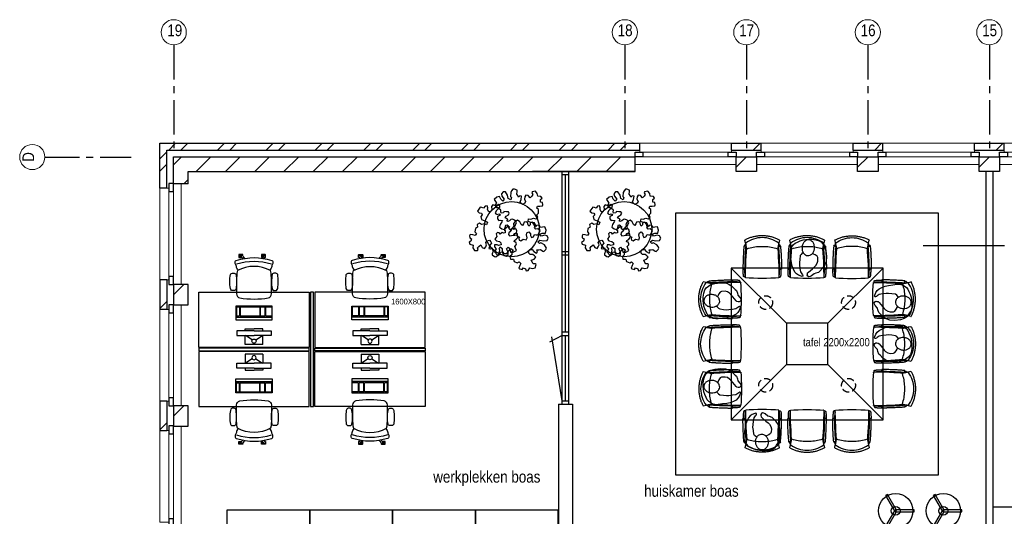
# Model space of a CAD drawing. Header units: millimetres. Extents: x 18442 to 242186, y -49554 to 63508.
# Tile 6 of 175: x 51480 to 65743, y -2967 to 4233. Entities that reach past the tile are written whole.
import ezdxf

# ---------------------------------------------------------------- set-up
doc = ezdxf.new("R2010")
doc.units = ezdxf.units.MM
doc.header["$LTSCALE"] = 400
doc.header["$PDMODE"] = 1
doc.header["$PDSIZE"] = 15
doc.linetypes.add('CENTER', pattern=[2, 1.25, -0.25, 0.25, -0.25])
doc.linetypes.add('HIDDEN', pattern=[0.375, 0.25, -0.125])
for name, color, linetype in [('-gd', 2, 'Continuous'), ('co2-1-n-1-0-8_ip0', 7, 'Continuous'), ('inlay', 6, 'Continuous'), ('inr', 4, 'Continuous'), ('plant', 114, 'Continuous'), ('plat', 5, 'Continuous'), ('sona-s008_ip0', 7, 'Continuous'), ('stramien', 1, 'CENTER'), ('symbol', 1, 'Continuous'), ('timmerwerk-ge', 150, 'Continuous'), ('timmerwerk-ve', 8, 'HIDDEN')]:
    doc.layers.add(name, color=color, linetype=linetype)
for name, color, linetype, lineweight in [('Buitenkozijnen', 140, 'Continuous', 15), ('mat-baksteen', 5, 'Continuous', 25), ('mat-kalkzandsteen', 5, 'Continuous', 25), ('None', 7, 'Continuous', 9)]:
    doc.layers.add(name, color=color, linetype=linetype, lineweight=lineweight)
doc.styles.add('Arial Narrow', font='ARIALN.TTF', dxfattribs={"height": 211.666667})

# ---------------------------------------------------------------- blocks, each defined once
blk = doc.blocks.new('*X73')
at = {"layer": 'None', "lineweight": 9}
blk.add_line((-148.5, -148.5), (4, 4), dxfattribs=at)
blk = doc.blocks.new('*X74')
at = {"layer": 'None', "lineweight": 9}
blk.add_line((100, 100), (200, 200), dxfattribs=at)
blk = doc.blocks.new('Penant best-uitbr  (2D)')
at = {"layer": 'mat-baksteen', "lineweight": 25}
for p, q in [((-215, 200), (215, 200)), ((-215, 100), (-215, 200)), ((215, 100), (215, 200)), ((-215, 100), (215, 100))]:
    blk.add_line(p, q, dxfattribs=at)
at = {"layer": 'mat-kalkzandsteen', "lineweight": 25}
blk.add_lwpolyline([(-148.5, 4), (148.5, 4), (148.5, -210), (-148.5, -210)], close=True, dxfattribs=at)
at = {"layer": 'mat-baksteen'}
blk.add_blockref('*X74', (0, 0), dxfattribs=at)
at = {"layer": 'mat-kalkzandsteen'}
blk.add_blockref('*X73', (0, 0), dxfattribs=at)
blk = doc.blocks.new('Gevelpui best-uitbr 1330 (2D)')
at = {"layer": 'Buitenkozijnen', "lineweight": 15}
for p, q in [((-731.5, 71), (731.5, 71)), ((-731.5, 4), (-731.5, 71)), ((-731.5, 4), (731.5, 4)), ((731.5, 4), (731.5, 71))]:
    blk.add_line(p, q, dxfattribs=at)
at = {"layer": 'Buitenkozijnen', "color": 92, "lineweight": 25}
for points in [[(-731.5, 71), (-617.5, 71), (-617.5, 4), (-731.5, 4)], [(617.5, 71), (731.5, 71), (731.5, 4), (617.5, 4)]]:
    blk.add_lwpolyline(points, close=True, dxfattribs=at)
at = {"layer": 'None', "color": 43, "linetype": 'Continuous', "lineweight": 9}
blk.add_line((-731.5, -107), (731.5, -107), dxfattribs=at)
at = {"layer": 'None', "color": 43, "linetype": 'Continuous', "lineweight": 9, "flags": 128}
blk.add_lwpolyline([(-665, 71), (-665, 200), (665, 200), (665, 71)], dxfattribs=at)
blk = doc.blocks.new('*X84')
at = {"layer": 'None', "lineweight": 9}
for p, q in [((-55757, 8590), (-55657, 8690)), ((-55580, 8590), (-55480, 8690)), ((-55050, 8590), (-54950, 8690)), ((-54873, 8590), (-54773, 8690)), ((-54343, 8590), (-54243, 8690)), ((-54166, 8590), (-54066, 8690)), ((-53635, 8590), (-53535, 8690)), ((-53459, 8590), (-53359, 8690)), ((-52928, 8590), (-52828, 8690)), ((-52752, 8590), (-52652, 8690)), ((-52221, 8590), (-52121, 8690)), ((-52045, 8590), (-51945, 8690)), ((-51514, 8590), (-51414, 8690)), ((-51338, 8590), (-51238, 8690)), ((-50807, 8590), (-50707, 8690)), ((-50631, 8590), (-50531, 8690)), ((-50100, 8590), (-50000, 8690)), ((-49923, 8590), (-49823, 8690)), ((-49393, 8590), (-49293, 8690)), ((-49216, 8590), (-49116, 8690))]:
    blk.add_line(p, q, dxfattribs=at)
blk = doc.blocks.new('*X85')
at = {"layer": 'None', "lineweight": 9}
for p, q in [((-55884, 8463), (-55784, 8563)), ((-55884, 8286), (-55784, 8386))]:
    blk.add_line(p, q, dxfattribs=at)
blk = doc.blocks.new('*X86')
at = {"layer": 'None', "lineweight": 9}
for p, q in [((-55629, 8435), (-55570, 8494)), ((-55360, 8280), (-55146, 8494)), ((-54935, 8280), (-54721, 8494)), ((-54511, 8280), (-54297, 8494)), ((-54087, 8280), (-53873, 8494)), ((-53663, 8280), (-53449, 8494)), ((-53238, 8280), (-53024, 8494)), ((-52814, 8280), (-52600, 8494)), ((-52390, 8280), (-52176, 8494)), ((-51965, 8280), (-51751, 8494)), ((-51541, 8280), (-51327, 8494)), ((-51117, 8280), (-50903, 8494)), ((-50693, 8280), (-50479, 8494)), ((-50268, 8280), (-50054, 8494)), ((-49844, 8280), (-49630, 8494)), ((-49420, 8280), (-49206, 8494))]:
    blk.add_line(p, q, dxfattribs=at)
blk = doc.blocks.new('*X87')
at = {"layer": 'None', "lineweight": 9}
for p, q in [((-55688, 8376), (-55629, 8435)), ((-55539, 8101), (-55474, 8166))]:
    blk.add_line(p, q, dxfattribs=at)
blk = doc.blocks.new('SONA-S008_B2')
at = {"layer": '-gd'}
blk.add_open_spline([(-253, -510), (-88, -560), (88, -560), (253, -510)], degree=3, dxfattribs=at)
for points in [[(-207, -16), (-79, 5), (80, 5), (207, -16)], [(-325, -126), (-337, -132), (-340, -141), (-343, -154)], [(-278, -126), (-288, -121), (-315, -121), (-325, -126)], [(-261, -154), (-263, -141), (-266, -132), (-278, -126)], [(-253, -272), (-257, -207), (-252, -139), (-253, -74)], [(-253, -74), (-253, -52), (-233, -20), (-207, -16)], [(207, -16), (233, -20), (253, -52), (253, -74)], [(253, -74), (252, -139), (257, -207), (253, -272)], [(261, -154), (263, -141), (266, -132), (278, -126)], [(278, -126), (288, -121), (315, -121), (325, -126)], [(325, -126), (337, -132), (340, -141), (343, -154)], [(-343, -154), (-353, -221), (-352, -288), (-343, -355)], [(-261, -355), (-252, -288), (-250, -221), (-261, -154)], [(-239, -412), (-253, -366), (-250, -319), (-253, -272)], [(253, -272), (250, -319), (253, -366), (239, -412)], [(261, -355), (252, -288), (250, -221), (261, -154)], [(343, -154), (353, -221), (352, -288), (343, -355)], [(-343, -355), (-341, -363), (-334, -370), (-326, -372)], [(-326, -372), (-310, -376), (-293, -376), (-277, -372)], [(-277, -372), (-270, -370), (-262, -363), (-261, -355)], [(-251, -332), (-253, -332), (-255, -331), (-258, -330)], [(-227, -418), (-247, -437), (-256, -455), (-256, -474)], [(-255, -304), (-254, -304), (-253, -305), (-252, -305)], [(239, -412), (95, -494), (-95, -494), (-239, -412)], [(256, -474), (256, -455), (247, -437), (227, -418)], [(257, -323), (255, -324), (253, -324), (251, -325)], [(252, -298), (253, -297), (254, -297), (255, -297)], [(277, -372), (270, -370), (262, -363), (261, -355)], [(326, -372), (310, -376), (293, -376), (277, -372)], [(343, -355), (341, -363), (334, -370), (326, -372)], [(-272, -515), (-274, -534), (-274, -556), (-259, -560)], [(-256, -474), (-255, -489), (-270, -500), (-272, -515)], [(-259, -560), (-77, -614), (79, -614), (259, -560)], [(272, -515), (270, -500), (255, -489), (256, -474)], [(259, -560), (274, -556), (274, -534), (272, -515)], [(-222, -607), (-222, -605), (-221, -603), (-219, -603)], [(-222, -615), (-222, -615), (-222, -607), (-222, -607)], [(-219, -615), (-219, -615), (-222, -615), (-222, -615)], [(-222, -630), (-222, -630), (-222, -618), (-222, -618)], [(-222, -618), (-222, -618), (-199, -618), (-199, -618)], [(-199, -630), (-199, -630), (-222, -630), (-222, -630)], [(-222, -641), (-222, -641), (-222, -633), (-222, -633)], [(-222, -633), (-222, -633), (-219, -633), (-219, -633)], [(-219, -645), (-221, -645), (-222, -643), (-222, -641)], [(-219, -603), (-219, -603), (-192, -603), (-177, -603)], [(-199, -615), (-199, -615), (-219, -615), (-219, -615)], [(-219, -633), (-219, -633), (-199, -633), (-199, -633)], [(-167, -645), (-167, -645), (-219, -645), (-219, -645)], [(-199, -618), (-199, -618), (-199, -615), (-199, -615)], [(-199, -615), (-199, -615), (-187, -615), (-187, -615)], [(-199, -618), (-199, -618), (-189, -618), (-187, -618)], [(-199, -633), (-199, -633), (-199, -630), (-199, -630)], [(-199, -630), (-199, -630), (-187, -630), (-187, -630)], [(-199, -633), (-199, -633), (-187, -633), (-187, -633)], [(-183, -633), (-188, -629), (-190, -621), (-186, -615)], [(-185, -615), (-186, -615), (-187, -615), (-187, -615)], [(-187, -615), (-187, -615), (-187, -616), (-187, -617)], [(-186, -630), (-186, -630), (-187, -630), (-187, -630)], [(-187, -630), (-187, -630), (-187, -633), (-187, -633)], [(-187, -633), (-187, -633), (-185, -633), (-183, -633)], [(-186, -615), (-186, -615), (-176, -603), (-163, -584)], [(-165, -630), (-169, -636), (-177, -638), (-183, -633)], [(-183, -633), (-183, -633), (-183, -633), (-183, -633)], [(-167, -633), (-167, -633), (-166, -633), (-166, -633)], [(-163, -641), (-163, -643), (-165, -645), (-167, -645)], [(-166, -633), (-166, -633), (-163, -633), (-163, -633)], [(-135, -589), (-152, -614), (-165, -630), (-165, -630)], [(-163, -630), (-163, -630), (-163, -630), (-164, -630)], [(-163, -628), (-163, -629), (-163, -630), (-163, -630)], [(-163, -633), (-163, -633), (-163, -641), (-163, -641)], [(106, -607), (106, -605), (108, -603), (110, -603)], [(106, -615), (106, -615), (106, -607), (106, -607)], [(110, -615), (110, -615), (106, -615), (106, -615)], [(106, -630), (106, -630), (106, -618), (106, -618)], [(106, -618), (106, -618), (130, -618), (130, -618)], [(130, -630), (130, -630), (106, -630), (106, -630)], [(106, -641), (106, -641), (106, -633), (106, -633)], [(106, -633), (106, -633), (110, -633), (110, -633)], [(110, -645), (108, -645), (106, -643), (106, -641)], [(110, -603), (110, -603), (116, -603), (123, -603)], [(130, -615), (130, -615), (110, -615), (110, -615)], [(110, -633), (110, -633), (130, -633), (130, -633)], [(162, -644), (162, -644), (110, -645), (110, -645)], [(143, -630), (143, -630), (132, -615), (115, -592)], [(130, -618), (130, -618), (130, -615), (130, -615)], [(130, -615), (130, -615), (131, -615), (132, -615)], [(130, -618), (130, -618), (132, -618), (134, -618)], [(130, -633), (130, -633), (130, -630), (130, -630)], [(130, -630), (130, -630), (142, -630), (142, -630)], [(130, -633), (130, -633), (142, -633), (142, -633)], [(143, -630), (142, -630), (142, -630), (142, -630)], [(142, -630), (142, -630), (142, -633), (142, -633)], [(142, -633), (142, -633), (143, -633), (145, -633)], [(161, -633), (155, -637), (147, -636), (143, -630)], [(144, -587), (156, -604), (164, -615), (164, -615)], [(155, -603), (159, -603), (162, -603), (162, -603)], [(164, -615), (168, -621), (167, -629), (161, -633)], [(161, -633), (161, -633), (161, -633), (161, -633)], [(162, -603), (164, -603), (166, -605), (166, -607)], [(162, -633), (162, -633), (162, -633), (162, -633)], [(162, -633), (162, -633), (166, -633), (166, -633)], [(166, -641), (166, -643), (164, -644), (162, -644)], [(166, -615), (166, -615), (165, -615), (164, -615)], [(166, -630), (166, -630), (165, -630), (164, -630)], [(165, -618), (166, -618), (166, -618), (166, -618)], [(166, -607), (166, -607), (166, -615), (166, -615)], [(166, -618), (166, -618), (166, -619), (166, -620)], [(166, -626), (166, -628), (166, -630), (166, -630)], [(166, -633), (166, -633), (166, -641), (166, -641)]]:
    blk.add_open_spline(points, degree=3)
at = {"layer": 'sona-s008_ip0'}
blk.add_point((0, 0), dxfattribs=at)
blk = doc.blocks.new('SYMB-CMP4_B2')
for p, q in [((-250, 358), (-250, 428)), ((-250, 428), (0, 428)), ((-130, 558), (130, 558)), ((-130, 558), (-130, 428)), ((-25, 492), (-125, 428)), ((250, 428), (0, 428)), ((25, 492), (125, 428)), ((130, 558), (130, 428)), ((250, 358), (250, 428)), ((0, 358), (-250, 358)), ((-130, 358), (-130, 328)), ((-130, 328), (0, 328)), ((0, 358), (250, 358)), ((130, 328), (0, 328)), ((130, 358), (130, 328)), ((265, 200), (-265, 200)), ((-265, 200), (-265, 0)), ((265, 163), (-265, 163)), ((265, 0), (265, 200)), ((-265, 0), (265, 0)), ((-167, 142), (-260, 142)), ((-260, 13), (-260, 142)), ((-167, 13), (-260, 13)), ((-167, 13), (-167, 142)), ((-88, 142), (-159, 142)), ((-159, 13), (-159, 142)), ((-88, 13), (-159, 13)), ((-88, 13), (-88, 142)), ((200, 142), (-82, 142)), ((-82, 13), (-82, 142)), ((200, 13), (-82, 13)), ((200, 13), (200, 142)), ((255, 142), (212, 142)), ((212, 13), (212, 142)), ((255, 13), (212, 13)), ((255, 13), (255, 142))]:
    blk.add_line(p, q)
blk.add_circle((0, 508), 30)
blk = doc.blocks.new('SYMB-BM02_B2')
at = {"layer": 'plant'}
blk.add_lwpolyline([(98, 356), (66, 371), (46, 367), (23, 344), (26, 317), (5, 314), (-27, 337), (-68, 353), (-84, 340), (-93, 315), (-77, 290), (-84, 262), (-106, 274), (-134, 301), (-166, 298), (-190, 273), (-184, 246), (-181, 209), (-209, 214), (-256, 237), (-302, 241), (-315, 221), (-325, 198), (-329, 157), (-315, 134), (-286, 119), (-263, 95), (-270, 73), (-298, 80), (-306, 68), (-307, 29), (-341, 38), (-375, 66), (-406, 70), (-427, 48), (-413, 13), (-402, -28), (-381, -27), (-361, -62), (-377, -76), (-407, -84), (-423, -126), (-448, -119), (-475, -126), (-482, -158), (-448, -194), (-447, -249), (-411, -258), (-363, -237), (-327, -242), (-307, -272), (-338, -303), (-366, -308), (-398, -333), (-381, -365), (-338, -377), (-336, -406), (-332, -436), (-252, -458), (-234, -418), (-243, -383), (-220, -358), (-184, -372), (-140, -344), (-141, -283), (-132, -230), (-84, -233), (-86, -271), (-59, -312), (-68, -354), (-36, -386), (7, -361), (39, -388), (98, -377), (116, -344), (153, -351), (160, -393), (171, -436), (193, -440), (228, -426), (230, -390), (275, -385), (300, -408), (328, -386), (326, -329), (369, -315), (403, -276), (387, -222), (366, -221), (339, -240), (312, -226), (275, -205), (309, -165), (312, -121), (278, -112), (241, -110), (205, -137), (171, -126), (146, -92), (166, -59), (184, -44), (228, -57), (285, -55), (282, -25), (255, -2), (285, 14), (305, 34), (353, 32), (371, 38), (382, 84), (382, 111), (350, 130), (317, 139), (248, 136), (232, 114), (194, 121), (209, 166), (266, 187), (314, 230), (310, 274), (271, 296), (232, 280), (187, 233), (150, 251), (176, 290), (219, 319), (203, 365), (155, 404), (121, 376), (98, 356)], dxfattribs=at)
blk = doc.blocks.new('co2-1-n-1-0-8_b2')
for p, q in [((-249, -132), (-279, -132)), ((-251, -20), (-256, -20)), ((-252, -132), (-252, -132)), ((252, -20), (256, -20)), ((252, -132), (252, -132)), ((-250, -554), (-241, -513)), ((-239, -493), (-237, -493)), ((-231, -469), (-234, -468)), ((-221, -431), (-221, -431)), ((221, -431), (221, -431)), ((234, -468), (231, -469)), ((237, -493), (239, -493)), ((241, -513), (250, -554))]:
    blk.add_line(p, q)
at = {"flags": 128}
for points in [[(-239, -10), (-190, -6), (-127, -3), (-63, -1), (0, 0)], [(0, 0), (63, -1), (127, -3), (190, -6), (239, -10)], [(-250, -468), (-253, -468), (-256, -468), (-258, -468), (-260, -468), (-261, -468), (-263, -467), (-265, -467), (-266, -450), (-267, -436), (-268, -422), (-269, -410), (-270, -401), (-271, -393), (-271, -385), (-271, -378), (-272, -373), (-272, -368), (-273, -355), (-274, -340), (-274, -325), (-275, -310), (-276, -295), (-277, -275), (-277, -255), (-278, -235), (-278, -228), (-278, -222), (-278, -215), (-278, -209), (-279, -202), (-279, -195), (-279, -187), (-279, -178), (-279, -168), (-279, -157), (-279, -145), (-279, -132)], [(-256, -20), (-257, -20), (-258, -21), (-260, -21), (-261, -22), (-262, -22), (-263, -23), (-264, -24), (-265, -25), (-267, -26), (-268, -28), (-268, -29), (-269, -30), (-270, -33), (-270, -35), (-270, -37), (-271, -39), (-271, -42), (-272, -44), (-272, -47), (-272, -50), (-273, -53), (-273, -56), (-273, -60), (-274, -64), (-274, -69), (-275, -75), (-275, -81), (-275, -89), (-276, -98), (-276, -106), (-276, -114), (-276, -122), (-276, -132)], [(-241, -95), (-241, -95), (-243, -95), (-245, -95), (-247, -95), (-249, -95), (-251, -95)], [(-250, -468), (-248, -468), (-246, -468), (-244, -467), (-242, -467), (-240, -466), (-238, -466), (-237, -465), (-235, -464), (-236, -449), (-237, -435), (-238, -423), (-239, -413), (-240, -403), (-240, -395), (-241, -389), (-241, -382), (-242, -376), (-242, -370), (-242, -363), (-243, -344), (-245, -324), (-245, -304), (-246, -285), (-247, -266), (-247, -248), (-248, -231), (-248, -226), (-248, -221), (-248, -214), (-248, -206), (-249, -198), (-249, -188), (-249, -176), (-249, -163), (-249, -148), (-249, -132)], [(-224, -432), (-229, -370), (-233, -307), (-236, -244), (-239, -181), (-240, -118), (-241, -54), (-241, -12)], [(241, -12), (241, -73), (240, -135), (238, -198), (236, -261), (232, -325), (227, -388), (224, -432)], [(249, -132), (249, -147), (249, -161), (249, -173), (249, -184), (249, -194), (249, -202), (248, -208), (248, -215), (248, -221), (248, -228), (248, -234), (247, -254), (247, -274), (246, -294), (245, -313), (244, -331), (243, -349), (242, -366), (242, -371), (242, -377), (241, -383), (241, -391), (240, -399), (239, -408), (239, -420), (238, -433), (236, -448), (235, -464), (237, -465), (238, -466), (240, -466), (242, -467), (244, -467), (246, -468), (248, -468), (250, -468)], [(241, -95), (241, -95), (243, -95), (245, -95), (247, -95), (249, -95), (251, -95)], [(250, -468), (253, -468), (256, -468), (258, -468), (260, -468), (261, -468), (263, -467), (264, -467), (265, -466), (266, -453), (267, -442), (268, -431), (269, -421), (269, -412), (270, -404), (270, -397), (271, -391), (271, -384), (272, -378), (272, -371), (272, -365), (273, -345), (274, -325), (275, -305), (276, -290), (277, -275), (277, -260), (278, -245), (278, -232), (278, -227), (278, -221), (278, -215), (278, -207), (279, -198), (279, -189), (279, -177), (279, -163), (279, -148), (279, -132), (249, -132)], [(256, -20), (257, -20), (258, -21), (260, -21), (261, -22), (262, -22), (263, -23), (264, -24), (265, -25), (267, -26), (268, -28), (268, -29), (269, -30), (270, -33), (270, -35), (270, -37), (271, -39), (271, -42), (272, -44), (272, -47), (272, -50), (273, -53), (273, -56), (273, -60), (274, -64), (274, -69), (275, -75), (275, -81), (275, -89), (276, -98), (276, -106), (276, -114), (276, -122), (276, -132)], [(-249, -557), (-242, -561), (-231, -566), (-221, -571), (-210, -576), (-198, -581), (-186, -585), (-173, -590), (-161, -594), (-149, -598), (-136, -601), (-123, -604), (-111, -607), (-98, -610), (-85, -612), (-73, -614), (-60, -615), (-47, -617), (-34, -618), (-23, -618), (-11, -619), (0, -619)], [(-241, -513), (-239, -504), (-237, -495), (-235, -485), (-233, -475), (-231, -467), (-229, -459), (-228, -453), (-227, -447), (-226, -442), (-225, -438)], [(-225, -438), (-224, -436), (-224, -434), (-224, -433), (-224, -432)], [(-224, -433), (-224, -433), (-224, -432)], [(-224, -432), (-224, -432), (-224, -432)], [(0, -465), (-18, -465), (-36, -465), (-59, -463), (-82, -461), (-106, -458), (-129, -454), (-152, -450), (-175, -444), (-198, -438), (-221, -431)], [(221, -431), (198, -438), (175, -444), (152, -450), (129, -454), (106, -458), (83, -461), (60, -463), (36, -465), (18, -465), (0, -465)], [(0, -619), (8, -619), (20, -618), (31, -618), (43, -617), (56, -616), (69, -614), (82, -612), (94, -610), (107, -608), (120, -605), (132, -602), (145, -599), (157, -595), (170, -591), (182, -587), (194, -582), (206, -577), (218, -572), (228, -567), (239, -562), (249, -557)], [(224, -432), (224, -433), (224, -433)], [(224, -432), (224, -433), (224, -434), (224, -436), (225, -438)], [(224, -432), (224, -432), (224, -432)], [(225, -438), (226, -442), (227, -447), (228, -453), (229, -459), (231, -467), (233, -475), (235, -485), (237, -495), (239, -504), (241, -513)]]:
    blk.add_lwpolyline(points, dxfattribs=at)
for centre, radius, start, end in [((-251, -33), 12.5, 31.8812, 90), ((-251, -33), 12.5, 293.1463, 327.6578), ((-238, -12), 2.5, 94.5665, 179.4807), ((238, -12), 2.5, 0.5193, 85.4335), ((252, -33), 12.5, 90, 148.1188), ((252, -33), 12.5, 212.3422, 246.8537), ((-234, -464), 28.8, 186.1005, 258.5426), ((-248, -555), 2.5, 167.791, 242.1608), ((-167, -477), 75, 191.7314, 197.3164), ((-234, -465), 3.77, 192.8865, 261.7566), ((0, -201), 391, 232.6355, 269.9709), ((-226, -432), 2.5, 341.6817, 5.2297), ((-226, -432), 2.5, 347.791, 5.2276), ((0, -201), 391, 270.0307, 307.3629), ((226, -432), 2.5, 174.778, 187.1445), ((226, -432), 2.5, 174.7724, 192.209), ((226, -432), 2.5, 187.1548, 198.3185), ((234, -465), 3.4, 276.6537, 346.9286), ((167, -477), 75, 342.6747, 348.4513), ((234, -465), 28.4, 280.3578, 354.0057), ((248, -555), 2.5, 297.8392, 12.209)]:
    blk.add_arc(centre, radius, start, end)
for points in [[(-243, -33), (-244, -33), (-244, -34), (-245, -36), (-246, -38), (-246, -43), (-247, -46), (-248, -54), (-248, -58), (-249, -67), (-250, -72), (-250, -83), (-251, -88), (-251, -100), (-251, -106), (-252, -119), (-252, -125), (-252, -132)], [(243, -33), (244, -33), (244, -34), (245, -36), (246, -38), (246, -43), (247, -46), (248, -54), (248, -58), (249, -67), (250, -72), (250, -83), (251, -88), (251, -100), (251, -106), (252, -119), (252, -125), (252, -132)]]:
    blk.add_open_spline(points, degree=3, knots=[0, 0, 0, 0, 0.125, 0.125, 0.25, 0.25, 0.375, 0.375, 0.5, 0.5, 0.625, 0.625, 0.75, 0.75, 0.875, 0.875, 0.9994014, 0.9994014, 0.9994014, 0.9994014])
at = {"layer": 'co2-1-n-1-0-8_ip0'}
blk.add_point((0, 0), dxfattribs=at)
blk = doc.blocks.new('symb-ps03_b2')
blk.add_lwpolyline([(82, -334), (93, -323), (110, -305), (120, -285), (121, -231), (122, -184), (116, -150), (104, -98), (91, -52), (69, -25), (58, -13), (50, -1), (49, 8), (59, 13), (76, 9), (115, -1), (145, -17), (172, -41), (196, -78), (221, -122), (236, -169), (250, -232), (266, -290), (270, -325), (267, -365), (252, -399), (235, -433), (213, -457), (181, -475), (141, -499), (103, -517), (27, -533), (-23, -539), (-83, -538), (-130, -528), (-165, -511), (-192, -479), (-218, -448), (-241, -394), (-258, -313), (-262, -242), (-251, -189), (-222, -138), (-185, -93), (-170, -72), (-134, -54), (-107, -46), (-75, -10), (-57, 2), (-38, 7), (-23, 1), (-12, -13), (-11, -28), (-13, -49), (-23, -61), (-75, -115), (-104, -145), (-121, -166), (-138, -200), (-142, -234), (-135, -284), (-123, -302), (-94, -319), (-69, -327), (-52, -333)])
blk.add_lwpolyline([(-75, -413, 0.078796), (-66, -458, 0.088041), (-46, -494, 0.105312), (-14, -518, 0.121926), (19, -526, 0.121926), (52, -517, 0.105312), (82, -490, 0.088041), (100, -454, 0.078796), (106, -408, 0.078796), (98, -363, 0.088041), (77, -328, 0.105312), (46, -303, 0.121926), (13, -296, 0.121926), (-21, -305, 0.105312), (-50, -331, 0.088041), (-69, -368, 0.078796)], format="xyb", close=True)
blk = doc.blocks.new('garderobe')
at = {"layer": 'timmerwerk-ge'}
for points in [[(13, 8), (-120, 238), (-147, 223), (-13, -8)], [(-13, 8), (-147, -223), (-120, -238), (13, -8)], [(0, -15), (267, -15), (267, 15), (0, 15)]]:
    blk.add_lwpolyline(points, close=True, dxfattribs=at)
for radius in [250, 63.6]:
    blk.add_circle((0, 0), radius, dxfattribs=at)

msp = doc.modelspace()

# ---------------------------------------------------------------- linework, layer by layer
at = {"layer": 'inlay'}
msp.add_line((65575.7849, -2829.38115), (82961.7849, -2829.38115), dxfattribs=at)
msp.add_lwpolyline([(60985.7849, 1431.61885), (64785.7849, 1431.61885), (64785.7849, -2368.38115), (60985.7849, -2368.38115)], close=True, dxfattribs=at)
at = {"layer": 'inr'}
for p, q in [((61785.7849, 631.61885), (62585.7849, -168.38115)), ((63985.7849, 631.61885), (63185.7849, -168.38115)), ((62585.7849, -768.38115), (61785.7849, -1568.38115)), ((63185.7849, -768.38115), (63985.7849, -1568.38115))]:
    msp.add_line(p, q, dxfattribs=at)
for points in [[(61785.7849, -1568.38115), (63985.7849, -1568.38115), (63985.7849, 631.61885), (61785.7849, 631.61885)], [(55673.98063, -517.45731), (54073.98063, -517.45731), (54073.98063, 282.54269), (55673.98063, 282.54269)], [(55733.98063, -1377.45731), (55733.98063, 282.54269), (55693.98063, 282.54269), (55693.98063, -1377.45731)], [(55753.98063, -517.45731), (57353.98063, -517.45731), (57353.98063, 282.54269), (55753.98063, 282.54269)], [(62585.7849, -768.38115), (63185.7849, -768.38115), (63185.7849, -168.38115), (62585.7849, -168.38115)], [(54073.98063, -567.45731), (55673.98063, -567.45731), (55673.98063, -527.45731), (54073.98063, -527.45731)], [(57353.98063, -567.45731), (55753.98063, -567.45731), (55753.98063, -527.45731), (57353.98063, -527.45731)], [(55673.98063, -577.45731), (54073.98063, -577.45731), (54073.98063, -1377.45731), (55673.98063, -1377.45731)], [(55753.98063, -577.45731), (57353.98063, -577.45731), (57353.98063, -1377.45731), (55753.98063, -1377.45731)]]:
    msp.add_lwpolyline(points, close=True, dxfattribs=at)
at = {"layer": 'mat-baksteen', "lineweight": 25}
for p, q in [((53510.7849, 2441.61885), (60460.7849, 2441.61885)), ((53510.7849, 1791.61885), (53510.7849, 2441.61885)), ((60460.7849, 2341.61885), (60460.7849, 2441.61885)), ((53610.7849, 2341.61885), (60460.7849, 2341.61885)), ((53610.7849, 1791.61885), (53610.7849, 2341.61885)), ((53610.7849, 1791.61885), (53510.7849, 1791.61885))]:
    msp.add_line(p, q, dxfattribs=at)
at = {"layer": 'mat-kalkzandsteen', "lineweight": 25}
for p, q in [((53706.7849, 2245.61885), (60394.2849, 2245.61885)), ((53706.7849, 1852.61885), (53706.7849, 2245.61885)), ((60394.2849, 2031.61885), (60394.2849, 2245.61885)), ((53920.7849, 2031.61885), (60394.2849, 2031.61885)), ((53920.7849, 1852.61885), (53920.7849, 2031.61885)), ((59335.7849, -1343.38115), (59335.7849, 2031.61885)), ((59435.7849, -1343.38115), (59435.7849, 2031.61885)), ((59385.7849, -293.38115), (59385.7849, 1981.61885)), ((53920.7849, 1852.61885), (53706.7849, 1852.61885)), ((59435.7849, 869.11885), (59335.7849, 869.11885)), ((59435.7849, 819.11885), (59335.7849, 819.11885)), ((59335.7849, -343.38115), (59155.6941, -444.42171)), ((59335.7849, -1293.38115), (59186.78292, -366.64742)), ((59335.7849, -293.38115), (59435.7849, -293.38115)), ((59335.7849, -343.38115), (59435.7849, -343.38115)), ((59385.7849, -1293.38115), (59385.7849, -343.38115)), ((59285.7849, -1343.38115), (59285.7849, -4013.38115)), ((59285.7849, -1343.38115), (59485.7849, -1343.38115)), ((59335.7849, -1293.38115), (59435.7849, -1293.38115)), ((59485.7849, -1343.38115), (59485.7849, -4013.38115))]:
    msp.add_line(p, q, dxfattribs=at)
at = {"layer": 'mat-kalkzandsteen'}
for p, q in [((60394.2849, 2031.61885), (58907.9239, 2031.61885)), ((59435.7849, 1981.61885), (59335.7849, 1981.61885))]:
    msp.add_line(p, q, dxfattribs=at)
at = {"layer": 'None', "color": 43, "linetype": 'Continuous', "lineweight": 9}
for centre in [(53710.7849, 4050.46249), (60245.7849, 4050.46249), (62005.7849, 4050.46249), (63765.7849, 4050.46249), (65525.7849, 4050.46249), (51662.11911, 2241.61885)]:
    msp.add_circle(centre, 182.60642, dxfattribs=at)
at = {"layer": 'plat'}
for p, q in [((65475.7849, 2031.61885), (65475.7849, -3329.38115)), ((65575.7849, 2031.61885), (65575.7849, -3329.38115)), ((65744.2849, 956.61885), (64568.81867, 956.61885))]:
    msp.add_line(p, q, dxfattribs=at)
at = {"layer": 'stramien'}
for p, q in [((53710.7849, 3867.85608), (53710.7849, 2367.85608)), ((60245.7849, 3867.85608), (60245.7849, 2367.85608)), ((62005.7849, 3867.85608), (62005.7849, 2367.85608)), ((63765.7849, 3867.85608), (63765.7849, 2367.85608)), ((65525.7849, 3867.85608), (65525.7849, 2367.85608)), ((51844.72553, 2241.61885), (53094.72553, 2241.61885))]:
    msp.add_line(p, q, dxfattribs=at)
at = {"layer": 'timmerwerk-ge'}
for points in [[(54480.71694, -3329.38115), (55680.71694, -3329.38115), (55680.71694, -2879.38115), (54480.71694, -2879.38115)], [(55680.71694, -3329.38115), (56880.71694, -3329.38115), (56880.71694, -2879.38115), (55680.71694, -2879.38115)], [(56880.71694, -3329.38115), (58080.71694, -3329.38115), (58080.71694, -2879.38115), (56880.71694, -2879.38115)], [(58080.71694, -3329.38115), (59280.71694, -3329.38115), (59280.71694, -2879.38115), (58080.71694, -2879.38115)]]:
    msp.add_lwpolyline(points, close=True, dxfattribs=at)
for centre in [(58606.83046, 1194.89674), (60235.05306, 1194.89674)]:
    msp.add_circle(centre, 400, dxfattribs=at)
at = {"layer": 'timmerwerk-ve'}
for centre in [(62285.7849, 131.61885), (63485.7849, 131.61885), (62285.7849, -1068.38115), (63485.7849, -1068.38115)]:
    msp.add_circle(centre, 100, dxfattribs=at)

# ---------------------------------------------------------------- block references
at = {"layer": 'inr'}
for name, p, rotation in [('co2-1-n-1-0-8_b2', (62235.7849, 481.61885), 180), ('co2-1-n-1-0-8_b2', (62885.7849, 481.61885), 180), ('SONA-S008_B2', (56553.98063, 182.54269), 180), ('co2-1-n-1-0-8_b2', (63835.7849, 181.61885), 90), ('co2-1-n-1-0-8_b2', (61935.7849, -1118.38115), 270)]:
    msp.add_blockref(name, p, dxfattribs=dict(at, rotation=rotation))
at = {"layer": 'inr', "xscale": -1}
for name, p, rotation in [('co2-1-n-1-0-8_b2', (63535.7849, 481.61885), 180), ('SONA-S008_B2', (54873.98063, 182.54269), 180), ('co2-1-n-1-0-8_b2', (61935.7849, 181.61885), 270), ('co2-1-n-1-0-8_b2', (61935.7849, -468.38115), 270), ('co2-1-n-1-0-8_b2', (63835.7849, -468.38115), 90), ('co2-1-n-1-0-8_b2', (63835.7849, -1118.38115), 90)]:
    msp.add_blockref(name, p, dxfattribs=dict(at, rotation=rotation))
at = {"layer": 'inr'}
for name, p in [('SONA-S008_B2', (54873.98063, -1277.45731)), ('co2-1-n-1-0-8_b2', (62885.7849, -1418.38115)), ('co2-1-n-1-0-8_b2', (63535.7849, -1418.38115))]:
    msp.add_blockref(name, p, dxfattribs=at)
at = {"layer": 'inr', "xscale": -1}
for name, p in [('SONA-S008_B2', (56553.98063, -1277.45731)), ('co2-1-n-1-0-8_b2', (62235.7849, -1418.38115))]:
    msp.add_blockref(name, p, dxfattribs=at)
at = {"layer": 'mat-baksteen'}
for name in ['*X84', '*X85']:
    msp.add_blockref(name, (109394.72553, -6248.38115), dxfattribs=at)
at = {"layer": 'mat-baksteen', "color": 7}
for p in [(62005.7849, 2241.61885), (63765.7849, 2241.61885), (65525.7849, 2241.61885)]:
    msp.add_blockref('Penant best-uitbr  (2D)', p, dxfattribs=at)
at = {"layer": 'mat-kalkzandsteen'}
for name in ['*X87', '*X86']:
    msp.add_blockref(name, (109394.72553, -6248.38115), dxfattribs=at)
at = {"layer": 'mat-kalkzandsteen', "color": 7, "xscale": -1, "rotation": 90}
for name, p in [('Gevelpui best-uitbr 1330 (2D)', (53710.7849, 1126.61885)), ('Penant best-uitbr  (2D)', (53710.7849, 246.61885)), ('Penant best-uitbr  (2D)', (53710.7849, 246.61885)), ('Penant best-uitbr  (2D)', (53710.7849, 246.61885)), ('Gevelpui best-uitbr 1330 (2D)', (53710.7849, -633.38115)), ('Penant best-uitbr  (2D)', (53710.7849, -1513.38115)), ('Gevelpui best-uitbr 1330 (2D)', (53710.7849, -2387.88115))]:
    msp.add_blockref(name, p, dxfattribs=at)
at = {"layer": 'None', "color": 7}
for p in [(61125.7849, 2241.61885), (62885.7849, 2241.61885), (64645.7849, 2241.61885), (66405.7849, 2241.61885)]:
    msp.add_blockref('Gevelpui best-uitbr 1330 (2D)', p, dxfattribs=at)
at = {"layer": 'symbol', "xscale": 0.8400000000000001, "yscale": 0.8400000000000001, "zscale": 0.8400000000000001}
for p, rotation in [((58668.77854, 1446.2643), 81.26790039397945), ((60297.00114, 1446.2643), 81.26790039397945), ((58399.83157, 1125.84386), 249.9579679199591), ((60028.05417, 1125.84386), 249.9579679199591), ((58792.87846, 1017.36981), 326.6302542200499), ((60421.10106, 1017.36981), 326.6302542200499)]:
    msp.add_blockref('SYMB-BM02_B2', p, dxfattribs=dict(at, rotation=rotation))
at = {"layer": 'symbol', "linetype": 'Continuous', "lineweight": 0}
for p, rotation in [((62875.55421, 516.02083), 174.0138915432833), ((61915.55496, 129.69136), 264.0138915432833), ((63870.18688, 163.04134), 84.0138915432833), ((63870.18688, -438.97341), 84.0138915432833), ((61915.55496, -1114.1737), 264.0138915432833)]:
    msp.add_blockref('symb-ps03_b2', p, dxfattribs=dict(at, rotation=rotation))
at = {"layer": 'symbol', "rotation": 180}
msp.add_blockref('SYMB-CMP4_B2', (54873.98063, 81.05399), dxfattribs=at)
at = {"layer": 'symbol', "xscale": -1, "rotation": 180}
msp.add_blockref('SYMB-CMP4_B2', (56553.98063, 81.05399), dxfattribs=at)
at = {"layer": 'symbol', "xscale": -1}
msp.add_blockref('SYMB-CMP4_B2', (54873.98063, -1175.96861), dxfattribs=at)
at = {"layer": 'symbol'}
msp.add_blockref('SYMB-CMP4_B2', (56553.98063, -1175.96861), dxfattribs=at)
at = {"layer": 'symbol', "linetype": 'Continuous', "lineweight": 0, "xscale": -1, "rotation": 5.986108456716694}
msp.add_blockref('symb-ps03_b2', (62203.77404, -1479.80244), dxfattribs=at)
at = {"layer": 'timmerwerk-ve'}
for p in [(64169.3132, -2887.47412), (64859.72047, -2887.47412)]:
    msp.add_blockref('garderobe', p, dxfattribs=at)

# ---------------------------------------------------------------- texts
at = {"layer": 'None', "color": 8, "char_height": 169.333333, "attachment_point": 1, "style": 'Arial Narrow'}
for s, insert in [('19', (53618.28304, 4163.22008)), ('18', (60142.06539, 4163.22008)), ('17', (61902.06539, 4163.22008)), ('16', (63662.06539, 4163.22008)), ('15', (65422.06539, 4163.22008))]:
    msp.add_mtext(s, dxfattribs=dict(at, insert=insert))
at = {"layer": 'None', "color": 8, "insert": (51519.36152, 2172.61654), "char_height": 169.33333, "attachment_point": 1, "rotation": 90, "style": 'Arial Narrow'}
msp.add_mtext('D', dxfattribs=at)
at = {"layer": 'plat', "attachment_point": 1, "style": 'Arial Narrow'}
for s, insert, char_height, width in [('1600X800', (56859.85302, 187.74625), 82.973333, 1531.7135406), ('tafel 2200x2200', (62826.94029, -383.5596), 118.5333333, 2188.1622008)]:
    msp.add_mtext(s, dxfattribs=dict(at, insert=insert, char_height=char_height, width=width))
at = {"layer": 'plat', "char_height": 169.3333333, "attachment_point": 1, "style": 'Arial Narrow'}
for s, insert in [('werkplekken boas', (57470.03877, -2309.09046)), ('huiskamer boas', (60525.13323, -2514.00773))]:
    msp.add_mtext(s, dxfattribs=dict(at, insert=insert))

doc.saveas('drawing.dxf')
